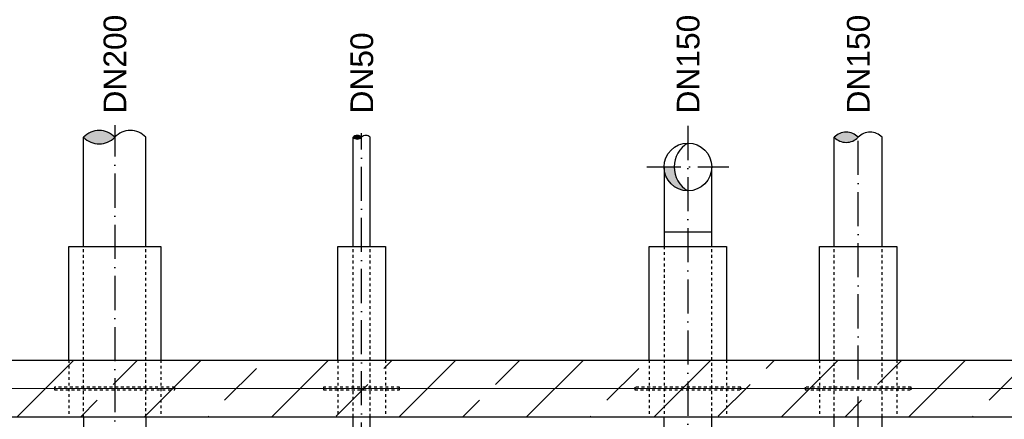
# Model space of a CAD drawing. Header units: millimetres. Extents: x -1777 to 1198744, y 17256 to 76241.
# Tile 38 of 201: x 97199 to 100669, y 45086 to 46493. Entities that reach past the tile are written whole.
import ezdxf

# ---------------------------------------------------------------- set-up
doc = ezdxf.new("R2010")
doc.units = ezdxf.units.MM
doc.linetypes.add('ACAD_ISO10W100', pattern=[18, 12, -3, 0, -3])
doc.linetypes.add('JIS_02_1.0', pattern=[2, 1, -1])
doc.layers.add('Beschriftung', color=7, linetype='Continuous', lineweight=9)
doc.layers.add('Verz. Bandstahl 30x3_5mm im Beton', color=5, linetype='GRENZE1', lineweight=18)
doc.styles.add('LBB3.5M1000', font='isocp.shx', dxfattribs={"height": 3.5})
doc.linetypes.add('GRENZE1', pattern='A,6.35,-2.54,[133,ltypeshp.shx,S=2.54,R=0,X=-2.54,Y=0],-2.54,25.4', length=36.83)

msp = doc.modelspace()

# ---------------------------------------------------------------- hatches: boundary and pattern name
h = msp.add_hatch(color=256)
h.dxf.hatch_style = 1
h.paths.add_polyline_path([(99553.60274, 46058.92086, 0.4142135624), (99469.45274, 45974.77086), (99505.0706, 45974.77086, -0.2677012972)])
h.paths.add_polyline_path([(99553.60274, 46058.92086, 0.4142135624), (99469.45274, 45974.77086, 0.4142135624), (99553.60274, 45890.62086, -0.5767336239)])
h = msp.add_hatch()
h.set_pattern_fill('ANSI33', color=256, scale=50, style=0)
h.set_pattern_definition([(45, (179697.13, 46331.4), (-224.5064, 224.5064), []), (45, (179921.64, 46331.4), (-224.5064, 224.5064), [158.75, -79.375])])
h.paths.add_polyline_path([(96653.60274, 45294.77086), (94303.60274, 45294.77086), (94303.60274, 41094.77086), (98403.60274, 41094.77086), (98403.60274, 41294.77086), (94503.60274, 41294.77086), (94503.60274, 45094.77086), (96653.60274, 45094.77086)])
h.paths.add_polyline_path([(97533.60274, 45294.77086), (96653.60274, 45294.77086), (96653.60274, 45094.77086), (97533.60274, 45094.77086)], flags=17)
h.paths.add_polyline_path([(98403.60274, 45294.77086), (97533.60274, 45294.77086), (97533.60274, 45094.77086), (98403.60274, 45094.77086)])
h.paths.add_polyline_path([(100153.60274, 45294.77086), (98403.60274, 45294.77086), (98403.60274, 45094.77086), (100153.60274, 45094.77086)], flags=17)
h.paths.add_polyline_path([(102503.60274, 45294.77086), (100153.60274, 45294.77086), (100153.60274, 45094.77086), (102303.60274, 45094.77086), (102303.60274, 41294.77086), (98403.60274, 41294.77086), (98403.60274, 41094.77086), (102503.60274, 41094.77086)])

# ---------------------------------------------------------------- linework, layer by layer
at = {"linetype": 'ACAD_ISO10W100', "ltscale": 10}
for p, q in [((97533.60274, 46131.29546), (97533.60274, 40763.94719)), ((99553.60274, 46119.2815), (99553.60274, 44303.85951)), ((100153.60274, 42344.56456), (100153.60274, 46119.2815)), ((98403.60274, 40992.99826), (98403.60274, 46093.74061))]:
    msp.add_line(p, q, dxfattribs=at)
for p, q in [((97371.65274, 45294.77086), (97371.65274, 45694.77086)), ((97371.65274, 45694.77086), (97695.55274, 45694.77086)), ((97695.55274, 45694.77086), (97695.55274, 45294.77086)), ((98319.45274, 45294.77086), (98319.45274, 45694.77086)), ((98319.45274, 45694.77086), (98487.75274, 45694.77086)), ((98487.75274, 45694.77086), (98487.75274, 45294.77086)), ((99417.10274, 45294.77086), (99417.10274, 45694.77086)), ((99417.10274, 45694.77086), (99690.10274, 45694.77086)), ((99690.10274, 45694.77086), (99690.10274, 45294.77086)), ((100017.10274, 45294.77086), (100017.10274, 45694.77086)), ((100017.10274, 45694.77086), (100290.10274, 45694.77086)), ((100290.10274, 45694.77086), (100290.10274, 45294.77086)), ((94303.60274, 45294.77086), (102503.60274, 45294.77086)), ((94503.60274, 45094.77086), (102303.60274, 45094.77086)), ((97424.05274, 45094.77086), (97424.05274, 44617.77086)), ((97643.15274, 45094.77086), (97643.15274, 44617.77086)), ((99469.45274, 44949.77086), (99469.45274, 45094.77086)), ((99637.75274, 44949.77086), (99637.75274, 45094.77086))]:
    msp.add_line(p, q)
at = {"linetype": 'JIS_02_1.0', "ltscale": 10}
for p, q in [((97371.65274, 45294.77086), (97371.65274, 45094.77086)), ((97695.55274, 45294.77086), (97695.55274, 45094.77086)), ((98319.45274, 45294.77086), (98319.45274, 45094.77086)), ((98487.75274, 45294.77086), (98487.75274, 45094.77086)), ((99417.10274, 45294.77086), (99417.10274, 45094.77086)), ((99690.10274, 45294.77086), (99690.10274, 45094.77086)), ((100017.10274, 45294.77086), (100017.10274, 45094.77086)), ((100290.10274, 45294.77086), (100290.10274, 45094.77086))]:
    msp.add_line(p, q, dxfattribs=at)
at = {"linetype": 'Continuous', "ltscale": 10}
for p, q in [((98373.45274, 44525.77086), (98373.45274, 45094.77086)), ((98433.75274, 44525.77086), (98433.75274, 45094.77086)), ((100069.45234, 44743.76986), (100069.45234, 45094.77086)), ((100237.75234, 44743.76986), (100237.75234, 45094.77086))]:
    msp.add_line(p, q, dxfattribs=at)
at = {"linetype": 'JIS_02_1.0', "ltscale": 10}
for points in [[(97321.65274, 45189.77086), (97745.55274, 45189.77086), (97745.55274, 45199.77086), (97321.65274, 45199.77086)], [(98269.45274, 45189.77086), (98537.75274, 45189.77086), (98537.75274, 45199.77086), (98269.45274, 45199.77086)], [(99367.10274, 45189.77086), (99740.10274, 45189.77086), (99740.10274, 45199.77086), (99367.10274, 45199.77086)], [(99967.10274, 45189.77086), (100340.10274, 45189.77086), (100340.10274, 45199.77086), (99967.10274, 45199.77086)]]:
    msp.add_lwpolyline(points, close=True, dxfattribs=at)
msp.add_arc((99602.29063, 45974.77086), 97.22002, 120.05301091, 239.94698909)
at = {"layer": 'Verz. Bandstahl 30x3_5mm im Beton', "ltscale": 15}
msp.add_line((102403.60274, 45194.77086), (94403.60274, 45194.77086), dxfattribs=at)

# ---------------------------------------------------------------- next in the draw order: texts
at = {"layer": 'Beschriftung', "insert": (93652.51658, 46236.51774), "char_height": 150, "width": 1682.9463594, "attachment_point": 1, "style": 'LBB3.5M1000', "bg_fill": 2}
msp.add_mtext('\\pi74.897;{\\fArial|b1|i0|c0|p34;GROUND PLAN\\L\\P\\pi221.06;\\fArial|b1|i1|c0|p34;\\lGRUNDRISS}', dxfattribs=at)

# ---------------------------------------------------------------- next in the draw order: hatches: boundary and pattern name
h = msp.add_hatch(color=256)
h.dxf.hatch_style = 1
h.paths.add_polyline_path([(97533.60274, 46079.48017, 0.4305700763), (97424.05274, 46079.48017, 0.4305700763)])
h = msp.add_hatch(color=256)
h.dxf.hatch_style = 1
h.paths.add_polyline_path([(98403.60274, 46079.48017, 0.4305700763), (98373.45274, 46079.48017, 0.4305700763)])
h = msp.add_hatch(color=256)
h.dxf.hatch_style = 1
h.paths.add_polyline_path([(100153.60274, 46079.48017, 0.4305700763), (100069.45314, 46079.48017, 0.4305700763)])

# ---------------------------------------------------------------- next in the draw order: linework, layer by layer
for p, q in [((97424.05274, 45694.77086), (97424.05274, 46079.48017)), ((97643.15274, 45694.77086), (97643.15274, 46079.48017)), ((98373.45274, 45694.77086), (98373.45274, 46079.48017)), ((98433.75274, 45694.77086), (98433.75274, 46079.48017)), ((99469.45274, 45974.77086), (99469.45274, 45745.77086)), ((99637.75274, 45745.77086), (99637.75274, 45974.77086)), ((99469.45274, 45745.77086), (99637.75274, 45745.77086)), ((99469.45274, 45745.77086), (99469.45274, 45694.77086)), ((99637.75274, 45694.77086), (99637.75274, 45745.77086))]:
    msp.add_line(p, q)
at = {"linetype": 'Continuous', "ltscale": 10}
for p, q in [((100069.45234, 45694.77086), (100069.45314, 46079.48017)), ((100237.75234, 45694.77086), (100237.75234, 46079.48017))]:
    msp.add_line(p, q, dxfattribs=at)
at = {"linetype": 'ACAD_ISO10W100', "ltscale": 10}
msp.add_line((99409.0921, 45974.77086), (99698.11338, 45974.77086), dxfattribs=at)
at = {"linetype": 'JIS_02_1.0', "ltscale": 10}
for p, q in [((97424.05274, 45094.77086), (97424.05274, 45694.77086)), ((97643.15274, 45094.77086), (97643.15274, 45694.77086)), ((98373.45274, 45094.77086), (98373.45274, 45694.77086)), ((98433.75274, 45094.77086), (98433.75274, 45694.77086)), ((99469.45274, 45694.77086), (99469.45274, 45094.77086)), ((99637.75274, 45094.77086), (99637.75274, 45694.77086)), ((100069.45234, 45094.77086), (100069.45234, 45694.77086)), ((100237.75234, 45094.77086), (100237.75234, 45694.77086))]:
    msp.add_line(p, q, dxfattribs=at)
msp.add_circle((99553.60274, 45974.77086), 84.15)
at = {"linetype": 'Continuous', "ltscale": 10}
for centre, radius, start, end in [((97478.82774, 46027.66487), 75.39977, 43.40946977, 136.59053023), ((97588.37774, 46027.66487), 75.39977, 43.40946977, 136.59053023), ((98388.52774, 46065.21973), 20.75128, 43.40946977, 136.59053023), ((98418.67774, 46065.21973), 20.75128, 43.40946977, 136.59053023), ((100111.52794, 46039.67883), 57.91749, 43.40946977, 136.59053023), ((100195.67754, 46039.67883), 57.91749, 43.40946977, 136.59053023), ((97478.82774, 46131.29546), 75.39977, 223.40946977, 316.59053023), ((98388.52774, 46093.74061), 20.75128, 223.40946977, 316.59053023), ((100111.52794, 46119.2815), 57.91749, 223.40946977, 316.59053023)]:
    msp.add_arc(centre, radius, start, end, dxfattribs=at)

# ---------------------------------------------------------------- next in the draw order: texts
at = {"layer": 'Beschriftung', "char_height": 80, "width": 144.484593, "attachment_point": 1, "rotation": 90, "style": 'LBB3.5M1000', "bg_fill": 2}
for s, insert in [('{\\fArial|b0|i0|c0|p34;DN200}', (97494.24875, 46163.05593)), ('{\\fArial|b0|i0|c0|p34;DN150}', (99514.24875, 46163.05593)), ('{\\fArial|b0|i0|c0|p34;DN150}', (100114.24875, 46163.05593)), ('{\\fArial|b0|i0|c0|p34;DN50}', (98364.24875, 46163.05593))]:
    msp.add_mtext(s, dxfattribs=dict(at, insert=insert))

# ---------------------------------------------------------------- next in the draw order: texts
at = {"layer": 'Beschriftung', "insert": (64492.72778, 46236.51791), "char_height": 150, "width": 1682.9463594, "attachment_point": 1, "style": 'LBB3.5M1000', "bg_fill": 2}
msp.add_mtext('\\pi74.897;{\\fArial|b1|i0|c0|p34;GROUND PLAN\\L\\P\\pi221.06;\\fArial|b1|i1|c0|p34;\\lGRUNDRISS}', dxfattribs=at)

# ---------------------------------------------------------------- next in the draw order: texts
at = {"layer": 'Beschriftung', "insert": (95710.96546, 45959.00573), "char_height": 120, "width": 195.9471091, "attachment_point": 1, "style": 'LBB3.5M1000', "bg_fill": 2}
msp.add_mtext('\\pi47.714;{\\fArial|b1|i0|c0|p34;B}', dxfattribs=at)

doc.saveas('drawing.dxf')
